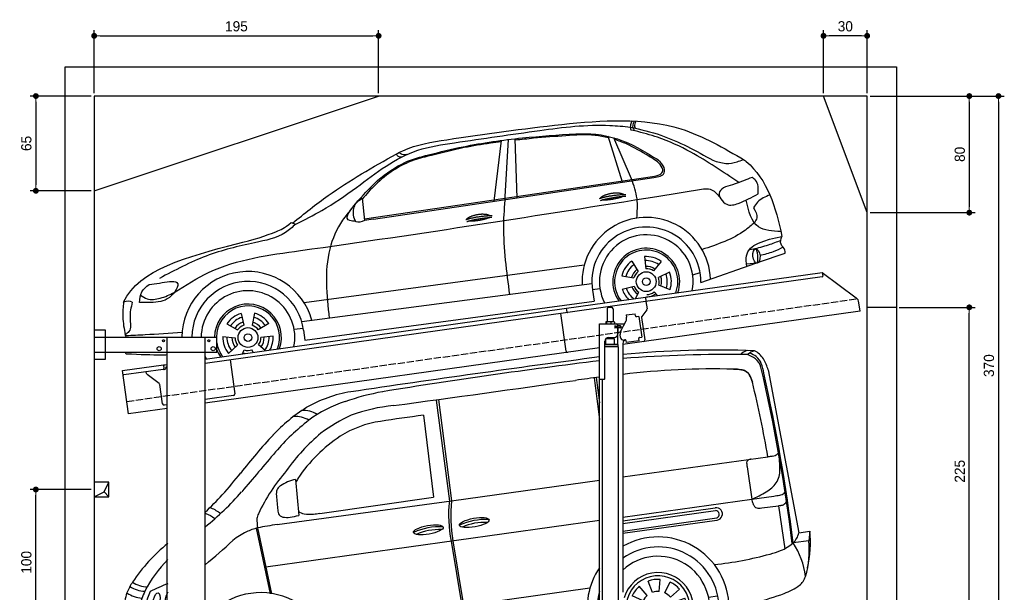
# Model space of a CAD drawing. Extents: x -311 to 6440, y -994 to 6074.
# Tile 3 of 3: x -311 to 6440, y 2144 to 6074. Entities that reach past the tile are written whole.
import ezdxf

# ---------------------------------------------------------------- set-up
doc = ezdxf.new("R2010")
doc.units = 0
doc.header["$LTSCALE"] = 10
doc.header["$MEASUREMENT"] = 0
doc.linetypes.add('GEN3', pattern=[6.25, 5, -1.25])
doc.layers.get('0').update_dxf_attribs({"linetype": 'CONTINUOUS'})
doc.layers.get('DEFPOINTS').update_dxf_attribs({"linetype": 'CONTINUOUS'})
for name, color, linetype in [('3', 6, 'GEN3'), ('BREAKTHROUGH', 1, 'CONTINUOUS'), ('CAR', 1, 'CONTINUOUS'), ('SICHTBARE_KANTEN_DIN_', 7, 'CONTINUOUS')]:
    doc.layers.add(name, color=color, linetype=linetype)
doc.layers.add('AM_0', color=7, linetype='CONTINUOUS', lineweight=30)
doc.layers.add('AM_5', color=3, linetype='CONTINUOUS', lineweight=15)
doc.dimstyles.new('KLAUS_DXF', dxfattribs={"dimscale": 20, "dimtxt": 3.5, "dimasz": 2, "dimexe": 2, "dimexo": 1, "dimgap": 1.5, "dimtad": 1, "dimlfac": 0.1, "dimdsep": 46, "dimtxsty": 'Standard', "dimblk": 'DOT', "dimcen": 2, "dimclrd": 256, "dimclre": 256, "dimclrt": 2, "dimadec": 0, "dimazin": 0, "dimtfac": 1, "dimtmove": 2, "dimatfit": 3, "dimfxl": 1, "dimtolj": 1, "dimarcsym": 0})

# ---------------------------------------------------------------- blocks, each defined once
blk = doc.blocks.new('_DOT')
at = {"color": 0, "linetype": 'ByBlock'}
blk.add_line((-0.5, 0), (-1, 0), dxfattribs=at)
at = {"color": 0, "linetype": 'ByBlock', "const_width": 0.5}
blk.add_lwpolyline([(-0.25, 0, 1), (0.25, 0, 1)], format="xyb", close=True, dxfattribs=at)
blk = doc.blocks.new('*D4')
at = {"layer": 'AM_5', "lineweight": -2, "transparency": 16777216}
for p, q in [((199.5, 5570), (199.5, 6003.4)), ((239.5, 5963.4), (2109.5, 5963.4)), ((2149.5, 5570), (2149.5, 6003.4))]:
    blk.add_line(p, q, dxfattribs=at)
at = {"layer": 'DEFPOINTS', "color": 0, "transparency": 16777216}
for p in [(2149.5, 5963.4), (199.5, 5550), (2149.5, 5550)]:
    blk.add_point(p, dxfattribs=at)
at = {"layer": 'AM_5', "lineweight": -2, "transparency": 16777216, "xscale": 40, "yscale": 40, "zscale": 40, "rotation": 180}
blk.add_blockref('_DOT', (199.5, 5963.4), dxfattribs=at)
at = {"layer": 'AM_5', "lineweight": -2, "transparency": 16777216, "xscale": 40, "yscale": 40, "zscale": 40}
blk.add_blockref('_DOT', (2149.5, 5963.4), dxfattribs=at)
at = {"layer": 'AM_5', "color": 2, "transparency": 16777216, "insert": (1174.5, 6028.4), "char_height": 70, "attachment_point": 5}
blk.add_mtext('\\A1;195', dxfattribs=at)
blk = doc.blocks.new('*D5')
at = {"layer": 'AM_5', "lineweight": -2, "transparency": 16777216}
for p, q in [((5199.5, 5570), (5199.5, 6003.4)), ((5459.5, 5963.4), (5239.5, 5963.4)), ((5499.5, 5570), (5499.5, 6003.4))]:
    blk.add_line(p, q, dxfattribs=at)
at = {"layer": 'DEFPOINTS', "color": 0, "transparency": 16777216}
for p in [(5199.5, 5963.4), (5199.5, 5550), (5499.5, 5550)]:
    blk.add_point(p, dxfattribs=at)
at = {"layer": 'AM_5', "lineweight": -2, "transparency": 16777216, "xscale": 40, "yscale": 40, "zscale": 40, "rotation": 180}
blk.add_blockref('_DOT', (5199.5, 5963.4), dxfattribs=at)
at = {"layer": 'AM_5', "lineweight": -2, "transparency": 16777216, "xscale": 40, "yscale": 40, "zscale": 40}
blk.add_blockref('_DOT', (5499.5, 5963.4), dxfattribs=at)
at = {"layer": 'AM_5', "color": 2, "transparency": 16777216, "insert": (5349.5, 6028.4), "char_height": 70, "attachment_point": 5}
blk.add_mtext('\\A1;30', dxfattribs=at)
blk = doc.blocks.new('*D6')
at = {"layer": 'AM_5', "lineweight": -2, "transparency": 16777216}
for p, q in [((179.5, 5550), (-240.5, 5550)), ((-200.5, 5510), (-200.5, 4940)), ((179.6, 4900), (-240.5, 4900))]:
    blk.add_line(p, q, dxfattribs=at)
at = {"layer": 'DEFPOINTS', "color": 0, "transparency": 16777216}
for p in [(199.5, 5550), (-200.5, 4900), (199.6, 4900)]:
    blk.add_point(p, dxfattribs=at)
at = {"layer": 'AM_5', "lineweight": -2, "transparency": 16777216, "xscale": 40, "yscale": 40, "zscale": 40}
for p, rotation in [((-200.5, 5550), 90), ((-200.5, 4900), 270)]:
    blk.add_blockref('_DOT', p, dxfattribs=dict(at, rotation=rotation))
at = {"layer": 'AM_5', "color": 2, "transparency": 16777216, "insert": (-265.5, 5225), "char_height": 70, "attachment_point": 5, "rotation": 90}
blk.add_mtext('\\A1;65', dxfattribs=at)
blk = doc.blocks.new('*D7')
at = {"layer": 'AM_5', "lineweight": -2, "transparency": 16777216}
for p, q in [((5519.5, 5550), (6239.5, 5550)), ((6199.5, 5510), (6199.5, 4790)), ((5519.5, 4750), (6239.5, 4750))]:
    blk.add_line(p, q, dxfattribs=at)
at = {"layer": 'DEFPOINTS', "color": 0, "transparency": 16777216}
for p in [(5499.5, 5550), (5499.5, 4750), (6199.5, 4750)]:
    blk.add_point(p, dxfattribs=at)
at = {"layer": 'AM_5', "lineweight": -2, "transparency": 16777216, "xscale": 40, "yscale": 40, "zscale": 40}
for p, rotation in [((6199.5, 5550), 90), ((6199.5, 4750), 270)]:
    blk.add_blockref('_DOT', p, dxfattribs=dict(at, rotation=rotation))
at = {"layer": 'AM_5', "color": 2, "transparency": 16777216, "insert": (6134.5, 5150), "char_height": 70, "attachment_point": 5, "rotation": 90}
blk.add_mtext('\\A1;80', dxfattribs=at)
blk = doc.blocks.new('*D9')
at = {"layer": 'AM_5', "lineweight": -2, "transparency": 16777216}
for p, q in [((179.5, 2850), (-240.5, 2850)), ((-200.5, 1890), (-200.5, 2810)), ((5479.5, 1850), (-240.5, 1850))]:
    blk.add_line(p, q, dxfattribs=at)
at = {"layer": 'DEFPOINTS', "color": 0, "transparency": 16777216}
for p in [(-200.5, 2850), (199.5, 2850), (5499.5, 1850)]:
    blk.add_point(p, dxfattribs=at)
at = {"layer": 'AM_5', "lineweight": -2, "transparency": 16777216, "xscale": 40, "yscale": 40, "zscale": 40}
for p, rotation in [((-200.5, 2850), 90), ((-200.5, 1850), 270)]:
    blk.add_blockref('_DOT', p, dxfattribs=dict(at, rotation=rotation))
at = {"layer": 'AM_5', "color": 2, "transparency": 16777216, "insert": (-265.5, 2350), "char_height": 70, "attachment_point": 5, "rotation": 90}
blk.add_mtext('\\A1;100', dxfattribs=at)
blk = doc.blocks.new('*D10')
at = {"layer": 'AM_5', "lineweight": -2, "transparency": 16777216}
for p, q in [((5719.5, 4100), (6239.5, 4100)), ((6199.5, 1890), (6199.5, 4060)), ((6219.5, 1850), (6239.5, 1850))]:
    blk.add_line(p, q, dxfattribs=at)
at = {"layer": 'DEFPOINTS', "color": 0, "transparency": 16777216}
for p in [(5699.5, 4100), (6199.5, 4100), (6199.5, 1850)]:
    blk.add_point(p, dxfattribs=at)
at = {"layer": 'AM_5', "lineweight": -2, "transparency": 16777216, "xscale": 40, "yscale": 40, "zscale": 40}
for p, rotation in [((6199.5, 4100), 90), ((6199.5, 1850), 270)]:
    blk.add_blockref('_DOT', p, dxfattribs=dict(at, rotation=rotation))
at = {"layer": 'AM_5', "color": 2, "transparency": 16777216, "insert": (6134.5, 2975), "char_height": 70, "attachment_point": 5, "rotation": 90}
blk.add_mtext('\\A1;225', dxfattribs=at)
blk = doc.blocks.new('*D13')
at = {"layer": 'AM_5', "lineweight": -2, "transparency": 16777216}
for p, q in [((5519.5, 5550), (6439.5, 5550)), ((6399.5, 5510), (6399.5, 1890)), ((6019.5, 1850), (6439.5, 1850))]:
    blk.add_line(p, q, dxfattribs=at)
at = {"layer": 'DEFPOINTS', "color": 0, "transparency": 16777216}
for p in [(5499.5, 5550), (5999.5, 1850), (6399.5, 1850)]:
    blk.add_point(p, dxfattribs=at)
at = {"layer": 'AM_5', "lineweight": -2, "transparency": 16777216, "xscale": 40, "yscale": 40, "zscale": 40}
for p, rotation in [((6399.5, 5550), 90), ((6399.5, 1850), 270)]:
    blk.add_blockref('_DOT', p, dxfattribs=dict(at, rotation=rotation))
at = {"layer": 'AM_5', "color": 2, "transparency": 16777216, "insert": (6334.5, 3700), "char_height": 70, "attachment_point": 5, "rotation": 90}
blk.add_mtext('\\A1;370', dxfattribs=at)
blk = doc.blocks.new('Van210_EG')
at = {"layer": 'CAR'}
for p, q in [((41105.3, 5742.6), (41128.4, 5569.5)), ((42284.5, 5794.3), (42494.5, 4676.3)), ((40008.3, 5587.4), (40098.9, 4893.4)), ((40022.9, 5591.3), (40113.5, 4897.3)), ((39920.2, 5483.5), (39989.6, 4921.7)), ((41288.4, 5060.3), (42281.9, 5198.1)), ((42139.7, 5129.2), (42171, 4908.2)), ((39042.7, 5042.4), (39065.7, 4795.8)), ((40113.5, 4897.3), (41128.4, 5038.1)), ((42171, 4908.2), (42322, 4929.2)), ((38917.5, 4734.3), (40113.5, 4897.3)), ((39210.5, 4810.6), (39989.6, 4921.7)), ((41288.4, 4785.1), (42171, 4908.2)), ((42241.7, 4848.2), (42355.2, 4863.1)), ((42365.8, 4864.3), (42355.4, 4863.1)), ((42355.4, 4863.1), (42397.6, 4567.6)), ((41288.4, 4759.5), (41921.1, 4848.4)), ((41288.4, 4739.9), (41922.9, 4829.1)), ((38840.5, 4443.7), (41128.4, 4762.8)), ((41288.4, 4689.3), (41931.3, 4779.7)), ((41288.4, 4673.7), (41932.9, 4764.2)), ((38774.1, 4708.1), (38869.1, 4257.1)), ((38783.7, 4710.7), (38878.9, 4258.7)), ((42494.5, 4676.3), (42570.9, 4689.3)), ((42570.9, 4689.3), (42562, 4622)), ((40110.3, 4620.6), (40183.7, 4176)), ((40122.1, 4622.8), (40195.5, 4177.6)), ((42562, 4622), (42455.4, 4607.7)), ((41490.5, 4267.7), (41462.1, 4345.9)), ((41536.7, 4274.2), (41542.5, 4357.2)), ((41576.3, 4264), (41611.5, 4339.4)), ((39216.5, 4040.4), (41062, 4299)), ((41455.3, 4246.9), (41400.7, 4309.7)), ((41613.6, 4235.9), (41676.4, 4290.4)), ((41427.2, 4209.7), (41351.8, 4244.8)), ((41634.4, 4200.6), (41712.5, 4229.1)), ((41875.2, 4235.7), (41937.8, 4244.5)), ((39279.5, 3886.1), (41043.7, 4134)), ((41111.5, 4143.2), (41128.4, 4145.6)), ((41416.9, 4170.1), (41334, 4175.9)), ((41423.4, 4123.9), (41345.3, 4095.4)), ((41640.9, 4154.4), (41723.8, 4148.6)), ((39222.3, 3786.6), (41126.7, 4054.3)), ((41444.2, 4088.6), (41381.4, 4034)), ((41481.5, 4060.5), (41458.3, 4010.9)), ((41567.3, 4056.8), (41577.9, 4027.7)), ((41602.5, 4077.5), (41638.5, 4036.2)), ((41630.6, 4114.8), (41706, 4079.6)), ((41521.1, 4050.3), (41518.9, 4019.4)), ((38731.5, 3864.9), (38676.9, 3927.7)), ((38766.7, 3885.7), (38738.3, 3963.9)), ((38813, 3892.2), (38818.8, 3975.2)), ((38852.6, 3881.9), (38887.7, 3957.3)), ((37883.3, 3904.3), (37899.6, 3850.4)), ((38703.4, 3827.6), (38628, 3862.8)), ((38889.8, 3853.8), (38952.6, 3908.4)), ((39148.5, 3867.3), (39210.4, 3876)), ((38693.2, 3788), (38610.2, 3793.8)), ((38910.6, 3818.6), (38988.8, 3847.1)), ((38423.7, 3739.5), (38454.2, 3743.8)), ((38699.7, 3741.8), (38621.5, 3713.4)), ((38906.8, 3732.8), (38982.2, 3697.6)), ((38917.1, 3772.4), (39000.1, 3766.6)), ((38720.4, 3706.6), (38657.6, 3652)), ((38757.7, 3678.5), (38734.2, 3628)), ((38797.3, 3668.3), (38795.1, 3636.6)), ((38843.5, 3674.7), (38854.4, 3644.9)), ((38878.8, 3695.5), (38915.3, 3653.5))]:
    blk.add_line(p, q, dxfattribs=at)
for centre in [(41528.9, 4162.2), (38805.1, 3780.2)]:
    blk.add_circle(centre, 49.9, dxfattribs=at)
for centre, radius, start, end in [((54895.3, -98307.8), 105097.5, 97.52689, 98.466131), ((41924, -772.4), 6703.6, 87.72813, 95.44056), ((42006.3, -3472.9), 9373.6, 89.16533, 94.39229), ((42171.1, 5817.9), 113.4, 105.48689, 132.87583), ((42220.2, 5816.4), 113.7, 105.52273, 132.83999), ((42055.8, 5663.3), 252, 55.89129, 69.79137), ((42069.2, 5697.9), 230.5, 54.6286, 67.2938), ((42124.7, 5790.3), 150.4, 32.46515, 64.36557), ((42134.7, 5801.9), 108.1, 19.75236, 51.03643), ((45662.5, -31179.6), 37313.9, 96.97939, 99.28709), ((42122.9, 5782.5), 116.1, 15.82834, 50.32013), ((31215.2, 3239.4), 11316.2, 6.91926, 13.15398), ((41841.4, 5694.6), 420.4, 10.52811, 20.00036), ((41957.4, 5699.3), 340.6, 16.19428, 30.27968), ((41991.2, -1308.7), 7106.7, 96.97354, 98.32498), ((73749.2, 9946.3), 32928.7, 187.33791, 187.84104), ((41918.4, 508.8), 5292.9, 88.60389, 96.83606), ((42042.8, 5410.5), 389.7, 81.72489, 89.32919), ((42083.4, 5692.2), 105.1, 63.97246, 81.54224), ((42100.3, 5730.2), 63.5, 27.46005, 62.81266), ((41930.7, 5643.8), 253.9, 15.08283, 27.12644), ((30262.4, 3103.9), 12285.4, 7.03105, 12.54044), ((1028, 288131.4), 285217.8, 277.795603, 278.048607), ((35604.2, 4080.8), 6770.6, 9.4987, 13.92232), ((39561.4, 4770.5), 885, 99.04422, 120.09964), ((39970.3, 3869.5), 1806.1, 100.50364, 109.04744), ((39724.7, 4568.5), 1142.3, 122.10395, 137.08067), ((39656.7, 4739.4), 881.6, 108.03471, 126.36689), ((39818.9, 4417.8), 1136.5, 95.2544, 110.26815), ((39047.6, 5317.7), 157.4, 56.7316, 95.84324), ((39103.6, 5362.1), 153.8, 55.09582, 96.47718), ((39857.3, 4523.1), 1053.5, 114.21291, 127.38518), ((41309.3, -5311.5), 10884, 97.33241, 98.89768), ((40118.9, 4188.4), 1600, 127.99632, 139.26257), ((39724.3, 4749.8), 698.7, 98.11436, 122.41739), ((41774.4, 2666.3), 3938.6, 137.09391, 142.07205), ((40091.8, 4317.2), 1360.9, 129.96682, 144.68495), ((39932.1, 4467), 1049.1, 123.72197, 146.20623), ((112437.2, -57317.3), 96536.1, 139.613796, 139.826749), ((42447.7, 4040.4), 1169.5, 96.54248, 98.14999), ((42306.2, 5266), 64.2, 277.36194, 294.80048), ((42296.9, 5275.6), 77, 298.12968, 319.85403), ((41705.6, 5118), 659, 359.16532, 9.42707), ((42157.4, 5157.6), 20.8, 128.81107, 181.40481), ((42272.9, 5158), 136.3, 180.37019, 192.19254), ((42174.9, 5126.1), 56.7, 96.56967, 122.57649), ((35852.4, 7337.5), 3604.1, 318.25689, 321.37258), ((39987.5, 4240.6), 1325.7, 139.3712, 154.6641), ((42200.5, 5106.9), 164.1, 328.05725, 0.50888), ((38991.3, 4931.2), 85.6, 127.09606, 141.45626), ((39114.2, 4734.7), 317.2, 103.03129, 123.38065), ((39577.4, 4761.5), 592.4, 150.79296, 154.04036), ((42158.2, 5151.9), 224.3, 300.24636, 324.02078), ((37201.8, 6242.3), 1953.6, 308.71565, 318.90261), ((37327.3, 6026.2), 1630.5, 312.25314, 318.11736), ((38978.9, 4947.2), 67.2, 165.98589, 183.45619), ((72086.6, 7871.4), 33303.7, 185.04416, 185.21713), ((38969.9, 4948.4), 58.1, 141.48302, 164.97407), ((41942.6, 5491.6), 626.5, 291.38146, 301.63241), ((42241.4, 5590.1), 665.8, 276.94748, 280.62257), ((42351.3, 4998.6), 64.2, 281.66974, 310.16821), ((42343.3, 5014.4), 81.5, 307.26115, 314.52929), ((40972.2, 4794.7), 879.3, 173.43085, 191.42299), ((41166.1, 4792.6), 1057.7, 174.31639, 189.25836), ((42431.9, 4967.1), 267.4, 192.73787, 199.82779), ((42241.1, 4898), 64.5, 199.51245, 218.89211), ((42359, 4935.1), 71.2, 275.47215, 292.48636), ((42349, 4941.2), 80.9, 297.35207, 319.56346), ((38894.1, 4757.5), 116.3, 154.29741, 171.77375), ((39063.1, 4849.4), 142.4, 182.5791, 197.10357), ((38962.3, 4822.8), 38.4, 203.28745, 260.08376), ((38884.9, 5597.8), 822.1, 278.52174, 282.7064), ((39116.7, 4891.7), 85.4, 230.98004, 259.99037), ((39140.2, 5025.7), 221.4, 259.99498, 276.73371), ((39069.2, 5903.4), 1101.8, 275.0487, 277.37036), ((41928.1, 4806.4), 42.3, 278.22721, 98.76975), ((41923.4, 4803.6), 25.6, 289.20445, 91.70621), ((42213.2, 4876), 29.1, 219.65637, 255.38082), ((42218.3, 4898.1), 51.7, 256.16622, 270.85394), ((42213.4, 5061.3), 215, 271.49495, 277.53865), ((39096.5, 4766), 317.6, 178.5348, 190.01981), ((39971.2, -1644.2), 6464.9, 99.38059, 100.58421), ((38981.6, 4929.9), 147.3, 259.86689, 279.80711), ((40348.9, 4324.7), 443.9, 87.43845, 114.17134), ((40346.2, 4333.1), 415.8, 88.09477, 112.81167), ((38881.9, 4309.9), 412.6, 115.12346, 130.37318), ((38928.2, 4181.7), 548.4, 105.27232, 113.74754), ((40034.8, 4272.9), 445.8, 87.49625, 114.11353), ((40031.7, 4282.9), 416, 88.1007, 112.80574), ((42360.5, 4707.2), 137.5, 313.66104, 347.01808), ((41715.7, 4617.2), 858.2, 347.854, 4.81527), ((38897.5, 3697.7), 1163.6, 128.88396, 146.57273), ((34902.9, 8650.8), 5476.3, 310.00857, 312.66587), ((41529.5, 4161.9), 486.5, 0.29407, 119.71418), ((42276.4, 4804.4), 265.9, 290.50486, 312.30119), ((42028.2, 4320.8), 514.6, 6.38041, 33.88145), ((41988.3, 4551.7), 578, 342.51627, 6.98531), ((41529.5, 4162.7), 417.1, 358.98025, 125.30816), ((41644.4, 6937.5), 2493.5, 276.24042, 285.17153), ((42114.5, 5194), 687.8, 285.38356, 291.76805), ((38788.5, 3879.9), 872.7, 135.3718, 153.05289), ((41528.9, 4162.2), 353.8, 344.68168, 132.82108), ((41529.5, 4161.9), 486.5, 145.54527, 193.94899), ((41528.9, 4162.2), 242.3, 332.68669, 163.81874), ((38176.3, 4162.2), 305.9, 144.75289, 160.55638), ((38033, 4503.7), 197.4, 237.15868, 268.3368), ((38486.2, 3443.5), 939.5, 109.80996, 117.92827), ((41528.9, 4162.2), 219.8, 328.41924, 171.67687), ((41528.9, 4162.2), 195.4, 86, 110), ((41528.9, 4162.2), 195.4, 41, 65), ((42425.3, 4410.2), 118.7, 307.60729, 344.26367), ((38299.4, 4118), 436.8, 160.46946, 175.15267), ((38007, 4447.8), 219.1, 237.04729, 265.57644), ((38017.9, 4469.9), 194.7, 235.6454, 267.84321), ((38401.4, 4075), 439.2, 152.86285, 166.9315), ((38415, 4107.9), 404.3, 155.82196, 182.9446), ((38804.5, 3779.2), 487, 1.99124, 141.4539), ((41529.5, 4162.7), 417.1, 164.06428, 195.06684), ((41528.9, 4162.2), 195.4, 131, 155), ((41528.9, 4162.2), 112.2, 86, 110), ((41528.9, 4162.2), 112.2, 41, 65), ((41889.7, 5543.1), 1377.3, 282.88962, 291.48425), ((42268.4, 4625.3), 384.9, 289.0611, 306.74855), ((37987.7, 4381.5), 207.6, 236.17181, 266.10189), ((38805, 3780.3), 417.3, 0.86483, 156.00928), ((41528.9, 4162.2), 112.2, 131, 155), ((41528.9, 4162.2), 112.2, 356, 20), ((41528.9, 4162.2), 195.4, 356, 20), ((41728.2, 6081.5), 1938.5, 276.46767, 283.99323), ((38554.6, 4110), 691.9, 176.27501, 189.70048), ((37972.8, 4266.7), 176.6, 231.60294, 267.75571), ((37973.7, 4309.6), 189.5, 234.72816, 268.10015), ((38542.8, 4080.1), 577, 170.59844, 178.99883), ((38073.1, 4599.7), 461.1, 262.41099, 281.91011), ((40568.2, -5803.7), 10185.7, 101.60552, 102.15412), ((38805.1, 3780.2), 353.8, 344.54656, 168.55154), ((40619.6, 4263.5), 444.7, 191.35412, 212.90201), ((40670.8, 4286.4), 487.6, 192.88888, 212.57426), ((41528.9, 4162.2), 219.8, 188.32313, 227.58076), ((41528.9, 4162.2), 195.4, 176, 200), ((41528.9, 4162.2), 112.2, 176, 200), ((38032.4, 4792.8), 705.7, 264.59084, 281.11022), ((41528.9, 4162.2), 242.3, 196.29357, 223.31331), ((41528.9, 4162.2), 112.2, 221, 245), ((41528.9, 4162.2), 112.2, 266, 290), ((41528.9, 4162.2), 112.2, 311, 335), ((41528.9, 4162.2), 195.4, 322.21903, 335), ((37918.5, 3954), 60.5, 139.36745, 181.01585), ((37980.1, 4063.2), 128.2, 213.03486, 241.5078), ((38805.1, 3780.2), 242.3, 332.46444, 223.53556), ((38805.1, 3780.2), 219.8, 328.15973, 227.84027), ((41528.9, 4162.2), 195.4, 221, 233.78097), ((37918.6, 3953.5), 60.5, 180.10147, 220.34396), ((38011.3, 4135.9), 207.1, 243.56811, 271.76233), ((38013.8, 4719.9), 790.9, 270.28063, 280.25893), ((38805.1, 3780.2), 195.4, 131, 155), ((38805.1, 3780.2), 195.4, 86, 110), ((38805.1, 3780.2), 195.4, 41, 65), ((37952.7, 3990.2), 110.4, 223.41314, 231.05947), ((37972, 3967.7), 109.1, 215.54744, 243.83231), ((38008.3, 4059.5), 207.6, 246.03006, 271.86421), ((37995.8, 4733.4), 881.6, 271.27204, 280.38275), ((38805.1, 3780.2), 112.2, 131, 155), ((38805.1, 3780.2), 112.2, 86, 110), ((38805.1, 3780.2), 112.2, 41, 65), ((38805.1, 3780.2), 195.4, 176, 200), ((38805.1, 3780.2), 112.2, 176, 200), ((38805.1, 3780.2), 112.2, 356, 20), ((38805.1, 3780.2), 195.4, 356, 20), ((38599.5, 4109.5), 752.7, 208.92709, 216.75593), ((38805.1, 3780.2), 353.8, 185.63968, 211.45344), ((38805.1, 3780.2), 112.2, 311, 335), ((38118.4, 3846.4), 223.5, 236.91938, 281.68294), ((38805.1, 3780.2), 195.4, 221, 234.10388), ((38805.1, 3780.2), 112.2, 221, 245), ((38805.1, 3780.2), 112.2, 266, 290), ((38805.1, 3780.2), 195.4, 321.89612, 335)]:
    blk.add_arc(centre, radius, start, end, dxfattribs=at)
for centre, major_axis, ratio in [((39954.4, 4697.4), (-101.9, -18.3), 0.28676), ((40269, 4747.3), (-101.9, -18.3), 0.28676), ((38091.3, 4214.3), (-10.1, -51.3), 0.404586)]:
    blk.add_ellipse(centre, major_axis=major_axis, ratio=ratio, dxfattribs=at)
blk.add_ellipse((38172.2, 4225.5), major_axis=(-10.1, -51.3), ratio=0.404586, start_param=3.78106, end_param=6.562023, dxfattribs=at)
for points in [[(42047.4, 5800.2), (42142.4, 5777.8), (42175.9, 5709.8)], [(38455.5, 4851.5), (38463.1, 4848.5), (38531, 4810.2)]]:
    blk.add_spline(points, degree=3, dxfattribs=at)
blk.add_open_spline([(39060.3, 5050.5), (39054.9, 5040.7), (39049.6, 5031), (39044.7, 5020.8)], degree=3, dxfattribs=at)
blk.add_open_spline([(38423.7, 4811.1), (38425.6, 4810.6), (38449.6, 4803.8), (38470.3, 4789.1), (38489.4, 4775.7)], degree=3, knots=[9.752341, 9.752341, 9.752341, 9.752341, 15.82288, 84.610208, 84.610208, 84.610208, 84.610208], dxfattribs=at)
blk = doc.blocks.new('Car_K')
at = {"layer": 'CAR'}
for p, q in [((6251.6, 3328.5), (6222.3, 3334.3)), ((5285.1, 2846.6), (5334.8, 3263.8)), ((5361.4, 2878), (5383.3, 3270)), ((5442.5, 2870), (5429.2, 3275.3)), ((6164.8, 2977.2), (6066.2, 3291.5)), ((6227.4, 2999.5), (6106, 3280.8)), ((4395.3, 2725.6), (6371, 3016)), ((4457.7, 2723.8), (6379.4, 3009)), ((6400, 2878.8), (6721.1, 2932)), ((4379.1, 2866.5), (4396.7, 2713.3)), ((7078, 2518.3), (7033.7, 2512.4)), ((6228, 2434.9), (6272.4, 2363.7)), ((6314.8, 2466), (6325.8, 2382.9)), ((6430.7, 2432.2), (6376.7, 2368)), ((7097.5, 2427), (7280.2, 2490.6)), ((3981.4, 2150.9), (5902.5, 2408.8)), ((6702.2, 2289.4), (7078.6, 2420.4)), ((7088.7, 2421.6), (7015.7, 2413.2)), ((6160, 2335.1), (6242.5, 2319.9)), ((6487.1, 2359.3), (6411.4, 2323.1)), ((6646.2, 2340.6), (6697.1, 2356)), ((5954.6, 2278.4), (3966.6, 2017.9)), ((5958.2, 2240.3), (6010.5, 2246.7)), ((5959, 2235.1), (5969.5, 2160.9)), ((6162.8, 2243), (6244.2, 2263.2)), ((6490.7, 2238.6), (6413, 2270.1)), ((3987.9, 1892.3), (5969.5, 2160.9)), ((6253.6, 2178.8), (6276.6, 2221.2)), ((6404.1, 2198.9), (6381, 2223.2)), ((3549.7, 2076.4), (3568.1, 1994.6)), ((3641.8, 2077.1), (3624.8, 1995)), ((3452.6, 2004.6), (3525.4, 1963)), ((3740.1, 2007), (3667.9, 1964.2)), ((3913.1, 1968.5), (3976.3, 1975.6)), ((3978.5, 1961.3), (3987.9, 1892.3)), ((3424.8, 1916.8), (3508.3, 1908.9)), ((3769.3, 1919.6), (3685.9, 1910.4)), ((3463.1, 1802.2), (3525.1, 1858.6)), ((3559.9, 1799.2), (3571.3, 1825.7)), ((3631.9, 1809.3), (3624.3, 1826.1)), ((3714.2, 1820.9), (3669.9, 1859.8))]:
    blk.add_line(p, q, dxfattribs=at)
for centre, radius in [((6327.5, 2294.1), 67.9), ((6327.5, 2294.1), 26.2), ((3597.1, 1910.6), 67.9), ((3597.1, 1910.6), 26.2)]:
    blk.add_circle(centre, radius, dxfattribs=at)
for centre, radius, start, end in [((6328.2, 2294.5), 440.8, 2.34737, 183.22498), ((6328.2, 2294.5), 373.9, 359.21763, 189.14118), ((6328.2, 2294.5), 321.3, 348.89564, 206.91574), ((6327.5, 2294.1), 229.5, 340.81871, 214.90105), ((6327.5, 2294.1), 216.8, 339.07147, 216.62698), ((6327.5, 2294.1), 172.4, 125.21928, 166.22052), ((6327.5, 2294.1), 172.4, 53.21928, 94.22052), ((6327.5, 2294.1), 144.5, 53.86001, 93.57978), ((3597.1, 1910.6), 453.2, 14.86002, 179.55028), ((6327.5, 2294.1), 144.5, 125.86001, 165.57978), ((6328.2, 2294.5), 104.9, 127.84144, 164.37567), ((6327.5, 2294.1), 88.8, 128.35199, 163.08781), ((6328.2, 2294.5), 104.9, 55.54551, 92.53442), ((6327.5, 2294.1), 88.8, 56.35199, 91.08781), ((3597.1, 1910.6), 384.7, 7.5734, 179.47019), ((6327.5, 2294.1), 88.8, 344.35199, 19.08781), ((6328.2, 2294.5), 104.9, 342.99322, 20.06521), ((6327.5, 2294.1), 144.5, 341.86001, 21.57978), ((6327.5, 2294.1), 172.4, 341.21928, 22.22052), ((3597.1, 1910.6), 321.3, 348.89564, 179.3656), ((6327.5, 2294.1), 172.4, 197.21928, 225.04331), ((6327.5, 2294.1), 144.5, 197.86001, 233.93906), ((6328.2, 2294.5), 104.9, 199.47167, 235.80813), ((6327.5, 2294.1), 88.8, 200.35199, 235.08781), ((6328.2, 2294.5), 104.9, 270.94762, 307.61609), ((6327.5, 2294.1), 88.8, 272.35199, 307.08781), ((3597.1, 1910.6), 229.5, 340.73708, 179.11208), ((3597.1, 1910.6), 216.8, 338.98361, 179.05976), ((3597.1, 1910.6), 172.4, 105.96426, 146.9655), ((3597.1, 1910.6), 144.5, 106.60499, 146.32477), ((3597.1, 1910.6), 144.5, 34.60499, 74.32477), ((3597.1, 1910.6), 172.4, 33.96426, 74.9655), ((3597.1, 1910.6), 110.3, 107.83411, 145.09565), ((3597.1, 1910.6), 88.8, 109.09697, 143.83279), ((3597.1, 1910.6), 88.8, 37.09697, 71.83279), ((3597.1, 1910.6), 110.3, 35.83411, 73.09565), ((3597.1, 1910.6), 172.4, 177.96426, 218.9655), ((3597.1, 1910.6), 144.5, 178.60499, 218.32477), ((3597.1, 1910.6), 110.3, 179.83411, 217.09565), ((3597.1, 1910.6), 88.8, 181.09697, 215.83279), ((3597.1, 1910.6), 88.8, 325.09697, 359.83279), ((3597.1, 1910.6), 110.3, 323.83411, 1.09565), ((3597.1, 1910.6), 144.5, 322.60499, 2.32477), ((3597.1, 1910.6), 172.4, 330.41731, 2.9655), ((3597.1, 1910.6), 216.8, 189.363, 217.01639), ((3597.1, 1910.6), 229.5, 201.28513, 215.26292), ((3597.1, 1910.6), 88.8, 253.09697, 287.83279), ((3597.1, 1910.6), 321.3, 203.82863, 207.10436), ((3597.1, 1910.6), 110.3, 251.83411, 260.34604)]:
    blk.add_arc(centre, radius, start, end, dxfattribs=at)
blk.add_ellipse((7083.4, 2469.9), major_axis=(3.9, -48.6), ratio=0.501954, dxfattribs=at)
blk.add_ellipse((7084.2, 2470), major_axis=(-3.9, 48.6), ratio=0.168571, start_param=3.202195, end_param=6.343787, dxfattribs=at)
for points in [[(4960.4, 3268.4), (5748.6, 3373.1), (6565.3, 3342.1), (7001.7, 3128.2)], [(6230.2, 3397), (6220.1, 3369.6), (6220, 3341.4), (6222.3, 3334.3)], [(6251.6, 3328.5), (6239.3, 3342.7), (6246.3, 3396.3)], [(6253.7, 3347.2), (6250, 3358.3), (6257.6, 3395.6)], [(4341, 2940.3), (4761.1, 3195.4), (5012, 3247.5), (5597.3, 3332.3)], [(4486.6, 2990.7), (4671.5, 3111.4), (4835.8, 3164.4), (5073.4, 3220), (5478.3, 3280.6), (5845.3, 3309)], [(5597.3, 3332.3), (6078.6, 3366.7), (6218.7, 3355.4)], [(5845.3, 3309), (5982.2, 3305.7), (6269.6, 3212.6), (6397.2, 3136)], [(6218.7, 3355.4), (6427.9, 3299.1), (6784.9, 3126.8)], [(6962, 2973.9), (6633.8, 3182.4), (6405.1, 3285), (6251.6, 3328.5)], [(4613.5, 3170.2), (4659.2, 3193.1), (4960.4, 3268.4)], [(6345.3, 3154.6), (6191.3, 3239.2), (6110.4, 3270.6)], [(4687.2, 3166.4), (4645.3, 3170.5), (4633.1, 3180.6)], [(3903, 2696.1), (4146.8, 2885.1), (4613.5, 3170.2)], [(4854.3, 3160.3), (4734.7, 3127.8), (4595.7, 3058.9), (4471, 2959.6), (4379.8, 2860.3)], [(4649.4, 3148.3), (4628.6, 3152.5), (4613.5, 3170.2)], [(6371, 3016), (6420.7, 3029.8), (6441.3, 3053.6), (6422.8, 3097.2), (6345.3, 3154.6)], [(6379.4, 3009), (6451.1, 3039.9), (6444.6, 3089.6), (6397.2, 3136)], [(6784.9, 3126.8), (6873.8, 3106.1), (6950.3, 3116.8), (6993.7, 3132.9)], [(6263.4, 2730.5), (6264.4, 2862.7), (6227.4, 2999.5)], [(7053.5, 3009.3), (6936.2, 2964.9), (6870, 2944.7)], [(7094.4, 2896), (7077.3, 2990.2), (7053.5, 3009.3)], [(3925.1, 2689.5), (4103.6, 2783.3), (4341, 2940.3)], [(6721.1, 2932), (6765.7, 2928.9), (6833.7, 2872.3)], [(6870, 2944.7), (6830, 2910), (6879.5, 2825), (6957.9, 2831.2), (7094.4, 2896)], [(3091.3, 2219.7), (3330.1, 2358.5), (3957.2, 2507.7), (6400, 2878.8)], [(4396.7, 2713.3), (4339.5, 2705.2), (4320.6, 2752), (4338.5, 2831.7), (4379.1, 2866.5)], [(5392.7, 2204.8), (5351.1, 2680.1), (5361.4, 2878)], [(7250.4, 2638), (7097.9, 2669.8), (7013, 2854.2)], [(7175.1, 2889.2), (7091.1, 2840.4), (7063.5, 2801.9)], [(4306.1, 2792.5), (4245.7, 2716.3), (4157.7, 2518), (4154, 2042.4)], [(7063.5, 2801.9), (7085.8, 2732.2), (7069, 2698.4)], [(3925.1, 2689.5), (3854, 2631.3), (3642.8, 2561.4), (3311.2, 2469.9), (2990.2, 2316.7)], [(3893.1, 2699.9), (3907.7, 2694.5), (3925.3, 2689.7)], [(7069, 2698.4), (7007.1, 2647.9), (6710.3, 2514.2)], [(7017.6, 2399.2), (7014, 2471.3), (7257.5, 2604.7)], [(7249.7, 2576.3), (7163.8, 2545.1), (7058.5, 2515.7)], [(7280.2, 2490.6), (7279, 2509.8), (7251.6, 2551.6), (7257.5, 2604.7)], [(7266.4, 2530.5), (7196.9, 2498.6), (7107.7, 2472.8)], [(3059.7, 2295), (3110.1, 2287.6), (3057.8, 2185.2), (2999, 2159), (2853.2, 2151.3)], [(2853.2, 2151.3), (2868.7, 2223.2), (2919.1, 2273.7)], [(2919.1, 2273.7), (2990.6, 2284.7), (3059.7, 2295)], [(2860.2, 2201.5), (2904.9, 2177.1), (2995.7, 2180.6), (3091.3, 2219.7)], [(2744.5, 2154.1), (2738.6, 2052.2), (2755.6, 1929)], [(2803.8, 2152.6), (2788.3, 2043.9), (2781, 1951.5), (2755.6, 1929)], [(3145.3, 1945.7), (2891.3, 1928.7), (2761, 1922.3)]]:
    blk.add_spline(points, degree=3, dxfattribs=at)
for points, degree, knots in [([(5333.6, 3253.4), (5308.7, 3250.3), (5223.6, 3239.4), (5062.6, 3213.6), (4929, 3179.4), (4854.3, 3160.3)], 3, [96.627312, 96.627312, 96.627312, 96.627312, 171.985535, 353.964722, 585.294651, 585.294651, 585.294651, 585.294651]), ([(6069.6, 3280.7), (6038.8, 3288), (5942.4, 3308.2), (5768.6, 3294.5), (5586.9, 3281.8), (5471.6, 3269.2), (5429.6, 3264.6)], 3, [41.799079, 41.799079, 41.799079, 41.799079, 136.523198, 337.310325, 558.263041, 685.022454, 685.022454, 685.022454, 685.022454]), ([(7001.7, 3128.2), (7005.6, 3125), (7157.9, 3000.5), (7215.5, 2805.5), (7257.5, 2604.7)], 3, [0, 0, 0, 0, 15.036615, 589.271901, 589.271901, 589.271901, 589.271901]), ([(4334.6, 2709.5), (4303.1, 2709), (4246, 2721.6), (4373.6, 2878.3), (4444.9, 2949.2), (4486.6, 2990.7)], 3, [93.12531, 93.12531, 93.12531, 93.12531, 180.032421, 319.648401, 516.477642, 516.477642, 516.477642, 516.477642]), ([(6014.1, 2867), (6017.5, 2875.2), (6041.7, 2892.6), (6095.5, 2909.5), (6142.4, 2906.4), (6167.5, 2897.5), (6172.8, 2892.9), (6173, 2892.7)], 5, [0.0314681, 0.0314681, 0.0314681, 0.0314681, 0.0314681, 0.0314681, 0.300106, 0.500106, 0.5095952, 0.5095952, 0.5095952, 0.5095952, 0.5095952, 0.5095952]), ([(6169.7, 2880.1), (6166.3, 2877.9), (6149.5, 2869.6), (6116.3, 2861), (6070, 2853.2), (6038.6, 2852.3), (6025.3, 2854.9)], 5, [0.6133618, 0.6133618, 0.6133618, 0.6133618, 0.6133618, 0.6133618, 0.700106, 0.9252293, 0.9252293, 0.9252293, 0.9252293, 0.9252293, 0.9252293]), ([(5096.6, 2721.7), (5100.1, 2730), (5124.3, 2747.3), (5178.1, 2764.2), (5225, 2761.1), (5250, 2752.2), (5255.3, 2747.7), (5255.6, 2747.5)], 5, [0.0314681, 0.0314681, 0.0314681, 0.0314681, 0.0314681, 0.0314681, 0.300106, 0.500106, 0.5095952, 0.5095952, 0.5095952, 0.5095952, 0.5095952, 0.5095952]), ([(5252.3, 2734.9), (5248.8, 2732.7), (5232.1, 2724.4), (5198.9, 2715.8), (5152.6, 2708), (5121.2, 2707.1), (5107.9, 2709.7)], 5, [0.6133618, 0.6133618, 0.6133618, 0.6133618, 0.6133618, 0.6133618, 0.700106, 0.9252293, 0.9252293, 0.9252293, 0.9252293, 0.9252293, 0.9252293]), ([(3518, 2553.7), (3639.3, 2581.7), (3745, 2618.4), (3845.3, 2659.5), (3893, 2699.8)], 3, [0, 0, 0, 0, 247.321337, 334.292188, 334.292188, 334.292188, 334.292188]), ([(3043.2, 1790.9), (3031.6, 1790.6), (2945.8, 1788.9), (2860.9, 1793.2), (2762.4, 1796.9)], 3, [250.354392, 250.354392, 250.354392, 250.354392, 285.458466, 509.835857, 509.835857, 509.835857, 509.835857])]:
    blk.add_open_spline(points, degree=degree, knots=knots, dxfattribs=at)
for points, degree in [([(6008.1, 2865), (6081.4, 2889.7), (6187.9, 2893.3)], 2), ([(6014.6, 2851.8), (6086.7, 2874), (6187, 2881.6)], 2), ([(4457.7, 2723.8), (4436.9, 2720.6), (4416.2, 2717.4), (4396.5, 2714.9)], 3), ([(5090.7, 2719.8), (5164, 2744.5), (5270.4, 2748.1)], 2), ([(5097.2, 2706.5), (5169.3, 2728.8), (5269.6, 2736.4)], 2), ([(2744.5, 2154.1), (2850, 2378.9), (3184, 2466.3), (3518, 2553.7)], 3), ([(2803.8, 2152.6), (2787.9, 2162.9), (2767.7, 2161.4), (2744.5, 2154.1)], 3), ([(2761, 1922.3), (2759.2, 1924.6), (2757.3, 1926.8), (2755.6, 1929)], 3), ([(2757.6, 1914.2), (2758.7, 1916.9), (2759.9, 1919.6), (2761, 1922.3)], 3), ([(2762.4, 1796.9), (2760.8, 1801), (2759.2, 1805.1), (2757.7, 1809.2)], 3)]:
    blk.add_open_spline(points, degree=degree, dxfattribs=at)

msp = doc.modelspace()

# ---------------------------------------------------------------- linework, layer by layer
for p, q in [((-0.481, -749.995), (-0.481, 5750.005)), ((-0.481, 5750.005), (5699.503, 5750.005)), ((5699.503, 5750.005), (5699.503, 1850.005)), ((199.51, 4900.005), (2149.51, 5550.005)), ((5499.51, 4750.005), (5199.51, 5550.005)), ((3978.526, 4169.409), (5191.605, 4339.896)), ((5191.605, 4339.896), (5195.084, 4315.139)), ((5191.605, 4339.896), (5423.542, 4165.119)), ((5190.829, 4309.492), (3979.731, 4139.283)), ((3438.691, 4094.55), (3978.387, 4170.399)), ((3979.731, 4139.283), (3445.976, 4064.269)), ((3978.387, 4170.399), (3982.702, 4139.701)), ((3982.702, 4139.701), (3989.78, 4089.338)), ((5451.216, 4073.433), (5442.964, 4132.146)), ((959.991, 3745.181), (3438.83, 4093.559)), ((3445.976, 4064.269), (959.991, 3714.886)), ((3434.628, 3800.119), (3398.443, 4057.589)), ((3442.588, 4066.822), (3438.691, 4094.55)), ((3716.715, 4090.64), (3716.715, 4000.64)), ((3726.715, 4100.64), (3746.715, 4100.64)), ((3756.715, 4090.64), (3756.715, 4000.64)), ((5451.216, 4073.433), (3824.715, 3844.844)), ((3846.658, 4047.873), (3909.044, 4056.641)), ((3911.271, 4040.797), (3909.044, 4056.641)), ((3987.863, 4081.928), (3954.55, 4037.719)), ((5699.503, 4100.005), (5499.51, 4100.005)), ((3664.715, 3987.64), (3836.1, 3987.64)), ((3664.715, 3607.64), (3664.715, 3987.64)), ((3706.798, 3998.184), (3706.798, 3987.64)), ((3727.496, 4000.64), (3709.522, 4000.64)), ((3712.538, 3998.184), (3712.538, 3987.64)), ((3754.543, 4000.64), (3727.496, 4000.64)), ((3742.455, 3998.184), (3742.455, 3987.64)), ((3764.215, 4000.64), (3754.543, 4000.64)), ((3766.632, 3998.184), (3766.632, 3987.64)), ((3789.715, 3972.14), (3789.715, 3987.64)), ((3808.53, 3933.529), (3846, 4007.069)), ((3846.658, 4047.873), (3848.884, 4032.029)), ((3849.474, 4027.83), (3848.884, 4032.029)), ((3911.271, 4040.797), (3911.41, 4039.807)), ((3917.058, 4035.551), (3918.048, 4035.69)), ((3933.892, 4037.917), (3918.048, 4035.69)), ((3933.892, 4037.917), (3953.933, 3895.319)), ((3952.633, 4030.309), (3974.325, 3875.968)), ((199.991, 3946.226), (274.991, 3946.226)), ((274.991, 3946.226), (274.991, 3741.226)), ((274.991, 3946.226), (274.991, 3741.226)), ((3773.361, 3971.64), (3769.715, 3971.64)), ((3807.715, 3959.64), (3769.849, 3959.64)), ((3770.715, 3961.785), (3770.715, 3968.994)), ((3773.361, 3971.64), (3785.715, 3971.64)), ((3785.715, 3959.14), (3773.361, 3959.14)), ((3773.715, 3971.64), (3773.715, 3959.64)), ((3787.715, 3971.64), (3785.715, 3971.64)), ((3787.715, 3971.64), (3788.715, 3971.64)), ((3788.715, 3977.64), (3788.715, 3974.64)), ((3789.439, 3971.64), (3788.715, 3971.64)), ((3788.715, 3959.64), (3788.715, 3971.64)), ((3788.715, 3956.14), (3788.715, 3917.64)), ((3806.991, 3971.64), (3789.439, 3971.64)), ((3808.715, 3972.14), (3789.715, 3972.14)), ((3789.715, 3844.659), (3789.715, 3959.14)), ((3808.715, 3959.14), (3789.715, 3959.14)), ((3806.991, 3971.64), (3807.715, 3971.64)), ((3807.715, 3959.64), (3807.715, 3971.64)), ((3809.715, 3971.14), (3809.715, 3960.14)), ((199.991, 3896.226), (274.991, 3896.226)), ((199.991, 3896.226), (1039.991, 3896.226)), ((699.991, 1876.226), (699.991, 3896.226)), ((959.991, -443.774), (959.991, 3896.226)), ((1039.991, 3791.226), (1039.991, 3896.226)), ((3700.715, 3610.64), (3700.715, 3867.64)), ((3766.713, 3884.641), (3706.713, 3883.885)), ((3706.715, 3844.688), (3706.713, 3883.885)), ((3718.723, 3884.037), (3718.715, 3891.64)), ((3725.715, 3892.64), (3763.715, 3892.64)), ((3754.717, 3884.49), (3754.715, 3892.64)), ((3766.713, 3844.643), (3766.713, 3884.641)), ((3807.839, 3892.963), (3805.056, 3912.769)), ((3824.715, 3852.64), (3824.715, 2144.272)), ((3838.35, 3877.055), (3830.428, 3875.941)), ((3843.997, 3872.799), (3846.085, 3857.945)), ((3935.209, 3870.471), (3846.085, 3857.945)), ((3932.843, 3887.305), (3932.982, 3886.315)), ((3935.209, 3870.471), (3932.982, 3886.315)), ((3938.089, 3893.092), (3937.099, 3892.953)), ((3938.089, 3893.092), (3953.933, 3895.319)), ((1039.991, 3791.226), (199.991, 3791.226)), ((3664.715, 3822.357), (959.991, 3442.233)), ((3791.715, 3844.643), (3700.715, 3844.643)), ((3791.716, 3831.375), (3700.715, 3831.375)), ((3788.716, 3829.643), (3700.715, 3829.643)), ((3791.716, 3827.911), (3700.715, 3827.911)), ((3788.716, 3829.643), (3791.716, 3831.375)), ((3788.716, 3829.643), (3791.716, 3827.911)), ((3789.715, 3829.066), (3789.715, 3830.22)), ((3791.691, 3827.911), (3791.812, 1671.652)), ((3791.716, 3831.375), (3791.715, 3844.643)), ((274.991, 3741.226), (199.991, 3741.226)), ((1130.73, 3738.882), (1163.296, 3507.159)), ((393.756, 3665.602), (673.507, 3704.919)), ((435.508, 3368.522), (393.756, 3665.602)), ((672.731, 3674.515), (402.883, 3636.59)), ((558.024, 3646.419), (556.374, 3658.162)), ((673.507, 3704.919), (699.991, 3708.641)), ((673.507, 3704.919), (676.986, 3680.162)), ((699.991, 3704.601), (674.063, 3700.957)), ((680.297, 3674.568), (685.248, 3675.264)), ((689.504, 3680.911), (689.364, 3681.901)), ((697.875, 3693.196), (699.991, 3693.493)), ((645.648, 3576.723), (561.909, 3639.825)), ((3664.715, 1587.64), (3664.715, 3607.64)), ((3664.715, 3607.64), (3697.715, 3607.64)), ((3681.703, 3607.64), (3681.812, 1671.629)), ((668.162, 3437.573), (649.533, 3570.128)), ((1154.785, 3495.865), (959.991, 3468.488)), ((699.991, 3405.692), (435.508, 3368.522)), ((699.991, 3431.948), (679.456, 3429.062))]:
    msp.add_line(p, q)
msp.add_polyline3d([(3843.994, 3872.803, 0), (3843.994, 3872.803, 0), (3843.994, 3872.813, 0), (3843.994, 3872.823, 0), (3843.994, 3872.833, 0), (3843.994, 3872.833, 0), (3843.994, 3872.843, 0), (3843.994, 3872.853, 0), (3843.984, 3872.863, 0), (3843.984, 3872.863, 0), (3843.984, 3872.873, 0), (3843.984, 3872.883, 0), (3843.984, 3872.893, 0), (3843.984, 3872.903, 0), (3843.984, 3872.903, 0), (3843.984, 3872.913, 0), (3843.974, 3872.923, 0), (3843.974, 3872.933, 0), (3843.974, 3872.933, 0), (3843.974, 3872.943, 0), (3843.974, 3872.953, 0), (3843.974, 3872.963, 0), (3843.974, 3872.963, 0), (3843.974, 3872.973, 0), (3843.964, 3872.983, 0), (3843.964, 3872.993, 0), (3843.964, 3873.003, 0), (3843.964, 3873.003, 0), (3843.964, 3873.013, 0), (3843.964, 3873.023, 0), (3843.964, 3873.033, 0), (3843.954, 3873.033, 0), (3843.954, 3873.043, 0), (3843.954, 3873.053, 0), (3843.954, 3873.063, 0), (3843.954, 3873.063, 0), (3843.954, 3873.073, 0), (3843.944, 3873.083, 0), (3843.944, 3873.093, 0), (3843.944, 3873.103, 0), (3843.944, 3873.103, 0), (3843.944, 3873.113, 0), (3843.944, 3873.123, 0), (3843.944, 3873.133, 0), (3843.934, 3873.133, 0), (3843.934, 3873.143, 0), (3843.934, 3873.153, 0), (3843.934, 3873.163, 0), (3843.934, 3873.163, 0), (3843.934, 3873.173, 0), (3843.924, 3873.183, 0), (3843.924, 3873.193, 0), (3843.924, 3873.203, 0), (3843.924, 3873.203, 0), (3843.924, 3873.213, 0), (3843.924, 3873.223, 0), (3843.914, 3873.233, 0), (3843.914, 3873.233, 0), (3843.914, 3873.243, 0), (3843.914, 3873.253, 0), (3843.914, 3873.263, 0), (3843.904, 3873.273, 0), (3843.904, 3873.273, 0), (3843.904, 3873.283, 0), (3843.904, 3873.293, 0), (3843.904, 3873.303, 0), (3843.894, 3873.303, 0), (3843.894, 3873.313, 0), (3843.894, 3873.323, 0), (3843.894, 3873.333, 0), (3843.894, 3873.333, 0), (3843.894, 3873.343, 0), (3843.884, 3873.353, 0), (3843.884, 3873.363, 0), (3843.884, 3873.373, 0), (3843.884, 3873.373, 0), (3843.884, 3873.383, 0), (3843.874, 3873.393, 0), (3843.874, 3873.403, 0), (3843.874, 3873.403, 0), (3843.874, 3873.413, 0), (3843.864, 3873.423, 0), (3843.864, 3873.433, 0), (3843.864, 3873.433, 0), (3843.864, 3873.443, 0), (3843.864, 3873.453, 0), (3843.854, 3873.463, 0), (3843.854, 3873.473, 0), (3843.854, 3873.473, 0), (3843.854, 3873.483, 0), (3843.854, 3873.493, 0), (3843.844, 3873.503, 0), (3843.844, 3873.503, 0), (3843.844, 3873.513, 0), (3843.844, 3873.523, 0), (3843.834, 3873.533, 0), (3843.834, 3873.533, 0), (3843.834, 3873.543, 0), (3843.834, 3873.553, 0), (3843.824, 3873.563, 0), (3843.824, 3873.573, 0), (3843.824, 3873.573, 0), (3843.824, 3873.583, 0), (3843.824, 3873.593, 0), (3843.814, 3873.603, 0), (3843.814, 3873.603, 0), (3843.814, 3873.613, 0), (3843.814, 3873.623, 0), (3843.804, 3873.633, 0), (3843.804, 3873.633, 0), (3843.804, 3873.643, 0), (3843.804, 3873.653, 0), (3843.794, 3873.663, 0), (3843.794, 3873.673, 0), (3843.794, 3873.673, 0), (3843.794, 3873.683, 0), (3843.784, 3873.693, 0), (3843.784, 3873.703, 0), (3843.784, 3873.703, 0), (3843.784, 3873.713, 0), (3843.774, 3873.723, 0), (3843.774, 3873.733, 0), (3843.774, 3873.733, 0), (3843.764, 3873.743, 0), (3843.764, 3873.753, 0), (3843.764, 3873.763, 0), (3843.764, 3873.763, 0), (3843.754, 3873.773, 0)])
for centre, radius in [((674.991, 3871.226), 7), ((984.991, 3871.226), 7), ((644.991, 3816.226), 14), ((1014.991, 3816.226), 14)]:
    msp.add_circle(centre, radius)
for centre, radius, start, end in [((5190.133, 4314.443), 5, 278, 8), ((5393.451, 4125.187), 50, 8, 53), ((3726.715, 4090.64), 10, 90, 180), ((3746.715, 4090.64), 10, 0, 90), ((3979.877, 4087.946), 10, 323, 8), ((3715.184, 3993.096), 9.808, 138.3563762, 148.7530058), ((3710.037, 3997.934), 2.754, 100.76608, 142.4342742), ((3709.58, 3998.547), 2.094, 44.8447601, 91.5619346), ((3705.54, 3994.088), 8.108, 30.3376196, 47.0531632), ((3727.405, 3953.271), 47.367, 71.4743335, 108.3353595), ((3754.472, 3969.304), 31.336, 67.1619854, 112.719952), ((3761.182, 3995.234), 6.199, 28.4133867, 60.706774), ((3778.715, 3977.64), 10, 0, 90), ((3814.815, 4022.959), 35, 333, 8), ((3916.362, 4040.503), 5, 188, 278), ((3962.536, 4031.701), 10, 143, 188), ((3763.715, 3917.64), 25, 270, 0), ((3770.715, 3971.64), 1, 48.5903779, 221.4096221), ((3770.715, 3959.14), 1, 138.5903779, 311.4096221), ((3767.715, 3968.994), 3, 0, 41.4096221), ((3767.715, 3961.785), 3, 318.5903779, 0), ((3773.361, 3974.64), 3, 228.5903779, 270), ((3773.361, 3956.14), 3, 90, 131.4096221), ((3785.715, 3974.64), 3, 270, 0), ((3785.715, 3956.14), 3, 0, 90), ((3839.715, 3917.64), 35, 153, 188), ((3808.715, 3971.14), 1, 0, 90), ((3808.715, 3960.14), 1, 270, 0), ((3725.715, 3867.64), 25, 90, 180), ((3827.644, 3895.747), 20, 188, 278), ((3849.715, 3852.64), 25, 108.6472499, 180), ((3839.046, 3872.103), 5, 19.536959, 98), ((3937.794, 3888.001), 5, 98, 188), ((3964.422, 3874.576), 10, 278, 8), ((3444.531, 3801.511), 10, 188, 278), ((567.927, 3647.811), 10, 188, 233), ((672.035, 3679.466), 5, 278, 8), ((679.601, 3679.519), 5, 221.236717, 278), ((684.552, 3680.215), 5, 278, 8), ((699.267, 3683.293), 10, 98, 188), ((402.187, 3641.541), 5, 188, 278), ((3697.715, 3610.64), 3, 270, 0), ((639.63, 3568.734), 10, 8, 53), ((1153.393, 3505.768), 10, 278, 8), ((678.065, 3438.965), 10, 188, 278)]:
    msp.add_arc(centre, radius, start, end)
at = {"layer": '3'}
msp.add_line((423.4, 3454.675), (5430.808, 4158.42), dxfattribs=at)
at = {"layer": 'BREAKTHROUGH'}
for p, q in [((267.09, 2832.957), (299.717, 2900.005)), ((267.09, 2832.957), (299.717, 2900.005)), ((199.717, 2800.005), (267.09, 2832.957)), ((199.717, 2800.005), (267.09, 2832.957)), ((266.872, 2832.85), (299.717, 2800.005)), ((266.872, 2832.85), (299.717, 2800.005))]:
    msp.add_line(p, q, dxfattribs=at)
msp.add_lwpolyline([(299.717, 2900.005), (199.717, 2900.005), (199.717, 2800.005), (299.717, 2800.005)], close=True, dxfattribs=at)
msp.add_lwpolyline([(299.717, 2900.005), (199.717, 2900.005), (199.717, 2800.005), (299.717, 2800.005)], close=True, dxfattribs=at)
at = {"layer": 'SICHTBARE_KANTEN_DIN_'}
for p, q in [((5499.51, 5550.005), (199.42, 5550.005)), ((199.463, 5550.005), (200.028, -450)), ((5499.51, -499.995), (5499.51, 5550.005))]:
    msp.add_line(p, q, dxfattribs=at)
msp.add_arc((3445.559, 4067.24), 3, 188, 278, dxfattribs=at)

# ---------------------------------------------------------------- block references
at = {"layer": 'AM_0'}
msp.add_blockref('Van210_EG', (-37463.689, -2124.214), dxfattribs=at)
at = {"layer": 'CAR'}
msp.add_blockref('Car_K', (-2343.167, 1982.202), dxfattribs=at)

# ---------------------------------------------------------------- dimensions: what is measured, and where the dimension line sits
at = {"layer": 'AM_5'}
for base, p1, p2, picture, middle in [((2149.51, 5963.363), (199.515, 5550.005), (2149.51, 5550.005), '*D4', (1174.512, 6028.363)), ((5199.51, 5963.363), (5499.51, 5550.005), (5199.51, 5550.005), '*D5', (5349.51, 6028.363))]:
    dim = msp.add_linear_dim(base=base, p1=p1, p2=p2, dimstyle='KLAUS_DXF', override={"dimtzin": 7}, dxfattribs=at)
    dim.commit()
    dim.dimension.update_dxf_attribs({"geometry": picture, "text_midpoint": middle})
for base, p1, p2, override, picture, middle in [((-200.481, 4900.027), (199.515, 5550.005), (199.576, 4900.027), {"dimtol": 0, "dimlim": 0, "dimtp": 0, "dimtm": 0, "dimtfac": 1, "dimtdec": 2, "dimtolj": 1, "dimtzin": 7}, '*D6', (-265.481, 5225.016)), ((6199.51, 4750.005), (5499.51, 5550.005), (5499.51, 4750.005), {"dimtzin": 7}, '*D7', (6134.51, 5150.005)), ((6199.51, 4100.005), (6199.51, 1850.005), (5699.503, 4100.005), {"dimtzin": 7}, '*D10', (6134.51, 2975.005)), ((-200.481, 2850.005), (5499.51, 1850.005), (199.51, 2850.005), {"dimpost": '', "dimtol": 0, "dimlim": 0, "dimtp": 0, "dimtm": 0, "dimtfac": 1, "dimtdec": 2, "dimtolj": 1, "dimtzin": 7}, '*D9', (-265.481, 2350.005))]:
    dim = msp.add_linear_dim(base=base, p1=p1, p2=p2, angle=90, dimstyle='KLAUS_DXF', override=override, dxfattribs=at)
    dim.commit()
    dim.dimension.update_dxf_attribs({"geometry": picture, "text_midpoint": middle})
dim = msp.add_linear_dim(base=(6399.51, 1850.005), p1=(5499.51, 5550.005), p2=(5999.51, 1850.005), angle=90, dimstyle='KLAUS_DXF', dxfattribs=at)
dim.commit()
dim.dimension.update_dxf_attribs({"geometry": '*D13', "text_midpoint": (6334.51, 3700.005)})

doc.saveas('drawing.dxf')
